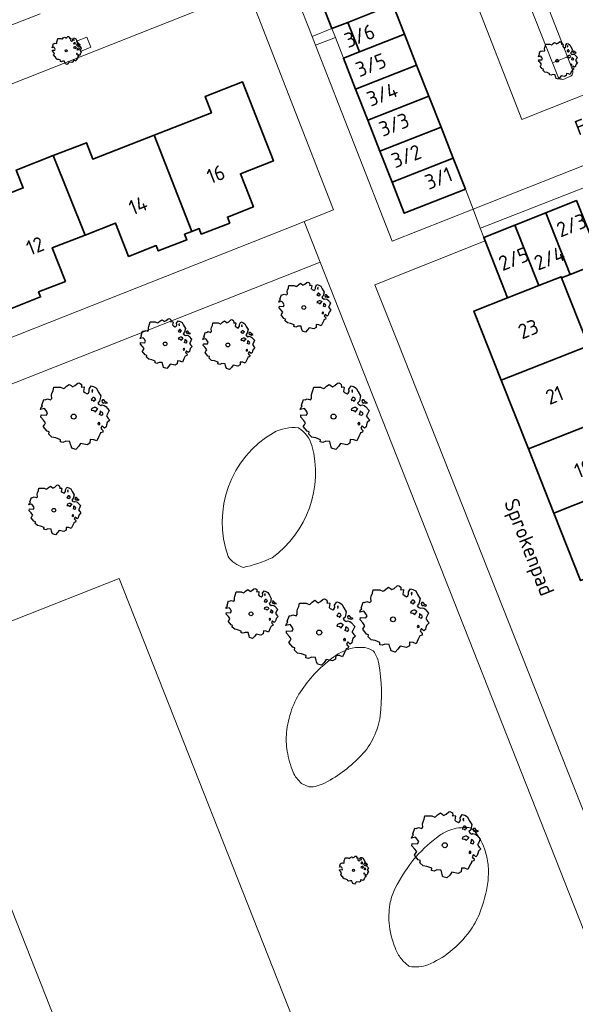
# Model space of a CAD drawing. Header units: metres. Extents: x 152391 to 157968, y 462336 to 467280.
# Tile 132 of 256: x 154529 to 154579, y 464554 to 464643. Entities that reach past the tile are written whole.
import ezdxf
from ezdxf.enums import TextEntityAlignment as Align

# ---------------------------------------------------------------- set-up
doc = ezdxf.new("R2010")
doc.units = ezdxf.units.M
doc.header["$LTSCALE"] = 0.75
doc.layers.get('0').update_dxf_attribs({"lineweight": 25})
for name, color, linetype, lineweight in [('B-GV-GR-BOOM-S', 252, 'Continuous', 25), ('B-WE-GR-BEPLANTING_CULTUUR_BODEMBEDEKKER-GV', 251, 'Continuous', 18), ('B-WE-GR-BEPLANTING_CULTUUR_HEESTERS-GV', 251, 'Continuous', 18), ('B-WE-GR-GROENVOORZIENING-GV', 251, 'Continuous', 18), ('B-WE-OG-BEBOUWING-GV', 6, 'Continuous', 35), ('B-WE-OG-BEBOUWING-T18', 1, 'Continuous', 18), ('B-WE-OG-TERREIN_CULTUURSCHEIDING-GV', 251, 'Continuous', 18), ('B-WE-OG-TOPOGRAFIE-T18', 1, 'Continuous', 18), ('B-WE-VH-VERHARDING_BETONSTRAATSTEEN-GV', 251, 'Continuous', 18), ('B-WE-VH-VERHARDING_TEGEL-GV', 251, 'Continuous', 18)]:
    doc.layers.add(name, color=color, linetype=linetype, lineweight=lineweight)
doc.styles.add('NLCS-ISO-M750-T18', font='NLCS-ISO.ttf', dxfattribs={"height": 1.35})

# ---------------------------------------------------------------- blocks, each defined once
blk = doc.blocks.new('SGR-BOOM_21_30')
at = {"linetype": 'Continuous'}
for p, q in [((-1.458, 0.858), (-1.342, 0.908)), ((-1.342, 0.908), (-1.179, 0.858)), ((-1.179, 0.858), (-1.121, 0.924)), ((-1.133, 1.088), (-1.109, 1.187)), ((-1.121, 0.924), (-1.133, 1.088)), ((-1.109, 1.187), (-1.051, 1.335)), ((-1.051, 1.335), (-1.016, 1.499)), ((-1.016, 1.499), (-0.668, 1.499)), ((-0.668, 1.499), (-0.516, 1.433)), ((-0.516, 1.433), (-0.47, 1.45)), ((-0.47, 1.45), (-0.365, 1.548)), ((-0.365, 1.548), (-0.226, 1.647)), ((-0.226, 1.647), (-0.133, 1.581)), ((-0.133, 1.581), (-0.063, 1.515)), ((-0.063, 1.515), (0.065, 1.581)), ((0.065, 1.581), (0.205, 1.712)), ((0.205, 1.712), (0.263, 1.729)), ((0.263, 1.729), (0.333, 1.696)), ((0.333, 1.696), (0.391, 1.647)), ((0.402, 1.532), (0.379, 1.499)), ((0.379, 1.499), (0.53, 1.515)), ((0.391, 1.647), (0.402, 1.532)), ((0.542, 1.483), (0.507, 1.285)), ((0.507, 1.285), (0.565, 1.236)), ((0.53, 1.515), (0.542, 1.483)), ((0.565, 1.236), (0.693, 1.154)), ((0.693, 1.154), (0.751, 1.203)), ((0.751, 1.203), (0.798, 1.285)), ((0.786, 1.4), (0.891, 1.565)), ((0.798, 1.285), (0.786, 1.4)), ((0.891, 1.565), (1.019, 1.532)), ((0.937, 0.908), (0.891, 0.875)), ((0.972, 1.368), (0.926, 1.335)), ((0.926, 1.335), (0.949, 1.253)), ((0.972, 0.973), (0.937, 0.908)), ((0.949, 1.253), (0.961, 1.236)), ((0.961, 1.269), (0.972, 1.368)), ((1.03, 0.973), (0.972, 0.973)), ((1.019, 1.532), (1.158, 1.45)), ((1.077, 0.94), (1.03, 0.973)), ((1.124, 0.875), (1.077, 0.94)), ((1.158, 1.45), (1.251, 1.269)), ((1.251, 1.269), (1.379, 1.055)), ((1.379, 1.055), (1.321, 0.793)), ((-1.703, 0.365), (-1.656, 0.48)), ((-1.493, 0.415), (-1.703, 0.365)), ((-1.679, -0.029), (-1.668, 0.086)), ((-1.668, 0.086), (-1.389, 0.07)), ((-1.656, 0.48), (-1.598, 0.53)), ((-1.633, 0.579), (-1.528, 0.875)), ((-1.598, 0.53), (-1.633, 0.579)), ((-1.528, 0.875), (-1.458, 0.858)), ((-1.423, 0.333), (-1.493, 0.415)), ((-1.33, 0.185), (-1.423, 0.333)), ((-1.389, 0.07), (-1.33, 0.185)), ((0.891, 0.875), (0.926, 0.825)), ((0.926, 0.415), (0.891, 0.333)), ((0.891, 0.333), (1.03, 0.316)), ((0.926, 0.825), (0.984, 0.842)), ((1.054, 0.464), (0.926, 0.415)), ((0.984, 0.842), (1.03, 0.776)), ((1.03, 0.776), (1.077, 0.842)), ((1.03, 0.316), (1.112, 0.251)), ((1.112, 0.464), (1.054, 0.464)), ((1.077, 0.842), (1.124, 0.875)), ((1.217, 0.398), (1.112, 0.464)), ((1.112, 0.251), (1.205, 0.365)), ((1.205, 0.365), (1.24, 0.415)), ((1.321, 0.793), (1.228, 0.694)), ((1.228, 0.694), (1.275, 0.628)), ((1.275, 0.628), (1.379, 0.563)), ((1.344, 0.185), (1.31, 0.103)), ((1.434, 0.049), (1.31, 0.103)), ((1.356, 0.3), (1.344, 0.234)), ((1.344, 0.234), (1.344, 0.185)), ((1.426, 0.234), (1.356, 0.3)), ((1.379, 0.563), (1.438, 0.595)), ((1.472, 0.201), (1.426, 0.234)), ((1.434, 0.049), (1.507, 0.136)), ((1.472, 0.858), (1.438, 0.809)), ((1.438, 0.809), (1.461, 0.743)), ((1.438, 0.595), (1.565, 0.563)), ((1.461, 0.743), (1.531, 0.694)), ((1.542, 0.858), (1.472, 0.858)), ((1.507, 0.136), (1.472, 0.201)), ((1.531, 0.727), (1.635, 0.678)), ((1.531, 0.694), (1.542, 0.727)), ((1.624, 0.76), (1.542, 0.858)), ((1.565, 0.563), (1.635, 0.513)), ((1.728, 0.71), (1.624, 0.76)), ((1.635, 0.678), (1.728, 0.71)), ((1.635, 0.513), (1.81, 0.316)), ((1.717, 0.103), (1.67, 0.037)), ((1.67, 0.037), (1.763, -0.094)), ((1.81, 0.316), (1.717, 0.103)), ((-1.54, -0.177), (-1.679, -0.029)), ((-1.551, -0.505), (-1.493, -0.423)), ((-1.354, -0.752), (-1.551, -0.505)), ((-1.435, -0.324), (-1.54, -0.177)), ((-1.493, -0.423), (-1.435, -0.324)), ((-1.249, -0.784), (-1.354, -0.752)), ((-1.272, -0.899), (-1.249, -0.784)), ((1.286, -0.292), (1.24, -0.357)), ((1.24, -0.357), (1.251, -0.423)), ((1.263, -0.423), (1.333, -0.407)), ((1.333, -0.341), (1.286, -0.292)), ((1.356, -0.883), (1.286, -1.014)), ((1.333, -0.407), (1.333, -0.341)), ((1.368, -0.834), (1.356, -0.883)), ((1.484, -0.801), (1.368, -0.834)), ((1.461, -0.472), (1.391, -0.587)), ((1.391, -0.587), (1.426, -0.637)), ((1.426, -0.637), (1.496, -0.702)), ((1.577, -0.587), (1.461, -0.472)), ((1.496, -0.702), (1.484, -0.801)), ((1.658, -0.522), (1.577, -0.587)), ((1.682, -0.423), (1.658, -0.522)), ((1.717, -0.308), (1.682, -0.423)), ((1.845, -0.177), (1.717, -0.308)), ((1.763, -0.094), (1.845, -0.177)), ((-1.109, -1.047), (-1.272, -0.899)), ((-0.912, -1.08), (-1.109, -1.047)), ((-0.668, -1.179), (-0.912, -1.08)), ((-0.679, -1.294), (-0.668, -1.179)), ((-0.551, -1.326), (-0.679, -1.294)), ((-0.4, -1.261), (-0.551, -1.326)), ((-0.191, -1.277), (-0.4, -1.261)), ((-0.156, -1.425), (-0.191, -1.277)), ((-0.133, -1.491), (-0.156, -1.425)), ((-0.098, -1.606), (-0.133, -1.491)), ((0.112, -1.671), (-0.098, -1.606)), ((0.251, -1.524), (0.112, -1.671)), ((0.356, -1.376), (0.251, -1.524)), ((0.682, -1.441), (0.356, -1.376)), ((0.833, -1.359), (0.682, -1.441)), ((0.844, -1.162), (0.833, -1.359)), ((1.03, -1.179), (0.844, -1.162)), ((1.182, -1.244), (1.03, -1.179)), ((1.286, -1.014), (1.182, -1.244))]:
    blk.add_line(p, q, dxfattribs=at)
blk.add_circle((0, 0), 0.126, dxfattribs=at)
blk = doc.blocks.new('SGR-BOOM_31_50')
at = {"linetype": 'Continuous'}
for p, q in [((-1.402, 1.78), (-1.355, 1.999)), ((-1.355, 1.999), (-0.89, 1.999)), ((-0.89, 1.999), (-0.688, 1.911)), ((-0.688, 1.911), (-0.626, 1.933)), ((-0.626, 1.933), (-0.487, 2.064)), ((-0.487, 2.064), (-0.301, 2.196)), ((-0.301, 2.196), (-0.177, 2.108)), ((-0.177, 2.108), (-0.084, 2.02)), ((-0.084, 2.02), (0.087, 2.108)), ((0.087, 2.108), (0.273, 2.283)), ((0.273, 2.283), (0.351, 2.305)), ((0.351, 2.305), (0.444, 2.261)), ((0.444, 2.261), (0.521, 2.196)), ((0.537, 2.042), (0.506, 1.999)), ((0.506, 1.999), (0.707, 2.02)), ((0.521, 2.196), (0.537, 2.042)), ((0.723, 1.977), (0.676, 1.714)), ((0.707, 2.02), (0.723, 1.977)), ((1.048, 1.867), (1.188, 2.086)), ((1.064, 1.714), (1.048, 1.867)), ((1.188, 2.086), (1.358, 2.042)), ((1.296, 1.823), (1.234, 1.78)), ((1.281, 1.692), (1.296, 1.823)), ((1.358, 2.042), (1.545, 1.933)), ((1.545, 1.933), (1.669, 1.692)), ((-2.177, 0.772), (-2.038, 1.166)), ((-2.038, 1.166), (-1.944, 1.144)), ((-1.944, 1.144), (-1.789, 1.21)), ((-1.789, 1.21), (-1.572, 1.144)), ((-1.572, 1.144), (-1.495, 1.232)), ((-1.51, 1.451), (-1.479, 1.582)), ((-1.495, 1.232), (-1.51, 1.451)), ((-1.479, 1.582), (-1.402, 1.78)), ((0.676, 1.714), (0.754, 1.648)), ((0.754, 1.648), (0.924, 1.539)), ((0.924, 1.539), (1.002, 1.604)), ((1.002, 1.604), (1.064, 1.714)), ((1.25, 1.21), (1.188, 1.166)), ((1.188, 1.166), (1.234, 1.101)), ((1.234, 1.78), (1.265, 1.67)), ((1.234, 1.101), (1.312, 1.122)), ((1.296, 1.298), (1.25, 1.21)), ((1.265, 1.67), (1.281, 1.648)), ((1.374, 1.298), (1.296, 1.298)), ((1.312, 1.122), (1.374, 1.035)), ((1.436, 1.254), (1.374, 1.298)), ((1.374, 1.035), (1.436, 1.122)), ((1.498, 1.166), (1.436, 1.254)), ((1.436, 1.122), (1.498, 1.166)), ((1.762, 1.057), (1.638, 0.925)), ((1.638, 0.925), (1.7, 0.838)), ((1.669, 1.692), (1.839, 1.407)), ((1.839, 1.407), (1.762, 1.057)), ((1.963, 1.144), (1.917, 1.079)), ((1.917, 1.079), (1.948, 0.991)), ((1.948, 0.991), (2.041, 0.925)), ((2.056, 1.144), (1.963, 1.144)), ((2.041, 0.969), (2.18, 0.903)), ((2.041, 0.925), (2.056, 0.969)), ((2.165, 1.013), (2.056, 1.144)), ((2.304, 0.947), (2.165, 1.013)), ((2.18, 0.903), (2.304, 0.947)), ((-2.27, 0.487), (-2.208, 0.641)), ((-1.991, 0.553), (-2.27, 0.487)), ((-2.239, -0.038), (-2.224, 0.115)), ((-2.224, 0.115), (-1.851, 0.093)), ((-2.208, 0.641), (-2.131, 0.706)), ((-2.131, 0.706), (-2.177, 0.772)), ((-1.898, 0.444), (-1.991, 0.553)), ((-1.774, 0.246), (-1.898, 0.444)), ((-1.851, 0.093), (-1.774, 0.246)), ((1.234, 0.553), (1.188, 0.444)), ((1.188, 0.444), (1.374, 0.422)), ((1.405, 0.619), (1.234, 0.553)), ((1.374, 0.422), (1.483, 0.334)), ((1.483, 0.619), (1.405, 0.619)), ((1.622, 0.531), (1.483, 0.619)), ((1.483, 0.334), (1.607, 0.487)), ((1.607, 0.487), (1.653, 0.553)), ((1.7, 0.838), (1.839, 0.75)), ((1.793, 0.246), (1.746, 0.137)), ((1.911, 0.065), (1.746, 0.137)), ((1.808, 0.4), (1.793, 0.312)), ((1.793, 0.312), (1.793, 0.246)), ((1.901, 0.312), (1.808, 0.4)), ((1.839, 0.75), (1.917, 0.794)), ((1.963, 0.268), (1.901, 0.312)), ((1.911, 0.065), (2.01, 0.181)), ((1.917, 0.794), (2.087, 0.75)), ((2.01, 0.181), (1.963, 0.268)), ((2.087, 0.75), (2.18, 0.684)), ((2.18, 0.684), (2.413, 0.422)), ((2.289, 0.137), (2.227, 0.049)), ((2.227, 0.049), (2.351, -0.126)), ((2.413, 0.422), (2.289, 0.137)), ((-2.053, -0.235), (-2.239, -0.038)), ((-2.069, -0.673), (-1.991, -0.564)), ((-1.805, -1.002), (-2.069, -0.673)), ((-1.913, -0.433), (-2.053, -0.235)), ((-1.991, -0.564), (-1.913, -0.433)), ((1.715, -0.389), (1.653, -0.476)), ((1.653, -0.476), (1.669, -0.564)), ((1.684, -0.564), (1.777, -0.542)), ((1.777, -0.454), (1.715, -0.389)), ((1.777, -0.542), (1.777, -0.454)), ((1.948, -0.63), (1.855, -0.783)), ((1.855, -0.783), (1.901, -0.849)), ((1.901, -0.849), (1.994, -0.936)), ((2.103, -0.783), (1.948, -0.63)), ((2.211, -0.695), (2.103, -0.783)), ((2.242, -0.564), (2.211, -0.695)), ((2.289, -0.411), (2.242, -0.564)), ((2.459, -0.235), (2.289, -0.411)), ((2.351, -0.126), (2.459, -0.235)), ((-1.665, -1.046), (-1.805, -1.002)), ((-1.696, -1.199), (-1.665, -1.046)), ((-1.479, -1.396), (-1.696, -1.199)), ((-1.216, -1.44), (-1.479, -1.396)), ((-0.89, -1.571), (-1.216, -1.44)), ((-0.906, -1.725), (-0.89, -1.571)), ((-0.735, -1.769), (-0.906, -1.725)), ((-0.533, -1.681), (-0.735, -1.769)), ((-0.254, -1.703), (-0.533, -1.681)), ((-0.208, -1.9), (-0.254, -1.703)), ((1.126, -1.55), (1.11, -1.812)), ((1.374, -1.571), (1.126, -1.55)), ((1.576, -1.659), (1.374, -1.571)), ((1.715, -1.352), (1.576, -1.659)), ((1.808, -1.177), (1.715, -1.352)), ((1.824, -1.112), (1.808, -1.177)), ((1.979, -1.068), (1.824, -1.112)), ((1.994, -0.936), (1.979, -1.068)), ((-0.177, -1.988), (-0.208, -1.9)), ((-0.13, -2.141), (-0.177, -1.988)), ((0.149, -2.229), (-0.13, -2.141)), ((0.335, -2.031), (0.149, -2.229)), ((0.475, -1.834), (0.335, -2.031)), ((0.909, -1.922), (0.475, -1.834)), ((1.11, -1.812), (0.909, -1.922))]:
    blk.add_line(p, q, dxfattribs=at)
blk.add_circle((0, 0), 0.169, dxfattribs=at)
blk = doc.blocks.new('SGR-BOOM_50_100')
at = {"linetype": 'Continuous'}
for p, q in [((-0.835, 2.577), (-0.649, 2.752)), ((-0.649, 2.752), (-0.401, 2.928)), ((-0.401, 2.928), (-0.236, 2.811)), ((-0.236, 2.811), (-0.112, 2.694)), ((-0.112, 2.694), (0.116, 2.811)), ((0.116, 2.811), (0.364, 3.044)), ((0.364, 3.044), (0.467, 3.074)), ((0.467, 3.074), (0.591, 3.015)), ((0.591, 3.015), (0.695, 2.928)), ((0.715, 2.723), (0.674, 2.665)), ((0.674, 2.665), (0.943, 2.694)), ((0.695, 2.928), (0.715, 2.723)), ((0.943, 2.694), (0.964, 2.636)), ((1.398, 2.49), (1.584, 2.782)), ((1.584, 2.782), (1.811, 2.723)), ((1.811, 2.723), (2.059, 2.577)), ((-2.014, 1.935), (-1.972, 2.11)), ((-1.993, 1.643), (-2.014, 1.935)), ((-1.972, 2.11), (-1.869, 2.373)), ((-1.869, 2.373), (-1.807, 2.665)), ((-1.807, 2.665), (-1.187, 2.665)), ((-1.187, 2.665), (-0.918, 2.548)), ((-0.918, 2.548), (-0.835, 2.577)), ((0.964, 2.636), (0.902, 2.285)), ((0.902, 2.285), (1.005, 2.198)), ((1.005, 2.198), (1.232, 2.052)), ((1.232, 2.052), (1.336, 2.139)), ((1.336, 2.139), (1.418, 2.285)), ((1.418, 2.285), (1.398, 2.49)), ((1.729, 2.431), (1.646, 2.373)), ((1.646, 2.373), (1.687, 2.227)), ((1.687, 2.227), (1.708, 2.198)), ((1.708, 2.256), (1.729, 2.431)), ((2.059, 2.577), (2.225, 2.256)), ((2.225, 2.256), (2.452, 1.876)), ((2.452, 1.876), (2.349, 1.409)), ((-2.944, 0.854), (-2.841, 0.942)), ((-2.903, 1.029), (-2.717, 1.555)), ((-2.841, 0.942), (-2.903, 1.029)), ((-2.717, 1.555), (-2.593, 1.526)), ((-2.593, 1.526), (-2.386, 1.613)), ((-2.386, 1.613), (-2.096, 1.526)), ((-2.096, 1.526), (-1.993, 1.643)), ((1.667, 1.613), (1.584, 1.555)), ((1.584, 1.555), (1.646, 1.467)), ((1.646, 1.467), (1.749, 1.497)), ((1.729, 1.73), (1.667, 1.613)), ((1.832, 1.73), (1.729, 1.73)), ((1.749, 1.497), (1.832, 1.38)), ((1.915, 1.672), (1.832, 1.73)), ((1.832, 1.38), (1.915, 1.497)), ((1.997, 1.555), (1.915, 1.672)), ((1.915, 1.497), (1.997, 1.555)), ((2.349, 1.409), (2.183, 1.234)), ((2.183, 1.234), (2.266, 1.117)), ((2.266, 1.117), (2.452, 1)), ((2.452, 1), (2.556, 1.059)), ((2.618, 1.526), (2.556, 1.438)), ((2.556, 1.438), (2.597, 1.321)), ((2.556, 1.059), (2.783, 1)), ((2.597, 1.321), (2.721, 1.234)), ((2.742, 1.526), (2.618, 1.526)), ((2.721, 1.292), (2.907, 1.205)), ((2.721, 1.234), (2.742, 1.292)), ((2.886, 1.351), (2.742, 1.526)), ((2.783, 1), (2.907, 0.913)), ((3.072, 1.263), (2.886, 1.351)), ((2.907, 1.205), (3.072, 1.263)), ((2.907, 0.913), (3.217, 0.562)), ((-3.027, 0.65), (-2.944, 0.854)), ((-2.655, 0.737), (-3.027, 0.65)), ((-2.985, -0.051), (-2.965, 0.153)), ((-2.965, 0.153), (-2.469, 0.124)), ((-2.531, 0.591), (-2.655, 0.737)), ((-2.365, 0.329), (-2.531, 0.591)), ((-2.469, 0.124), (-2.365, 0.329)), ((1.646, 0.737), (1.584, 0.591)), ((1.584, 0.591), (1.832, 0.562)), ((1.873, 0.825), (1.646, 0.737)), ((1.832, 0.562), (1.977, 0.445)), ((1.977, 0.825), (1.873, 0.825)), ((2.163, 0.708), (1.977, 0.825)), ((1.977, 0.445), (2.142, 0.65)), ((2.142, 0.65), (2.204, 0.737)), ((2.39, 0.329), (2.328, 0.183)), ((2.549, 0.087), (2.328, 0.183)), ((2.411, 0.533), (2.39, 0.416)), ((2.39, 0.416), (2.39, 0.329)), ((2.535, 0.416), (2.411, 0.533)), ((2.618, 0.358), (2.535, 0.416)), ((2.549, 0.087), (2.68, 0.241)), ((2.68, 0.241), (2.618, 0.358)), ((3.052, 0.183), (2.969, 0.066)), ((2.969, 0.066), (3.135, -0.168)), ((3.217, 0.562), (3.052, 0.183)), ((-2.737, -0.314), (-2.985, -0.051)), ((-2.758, -0.898), (-2.655, -0.752)), ((-2.551, -0.577), (-2.737, -0.314)), ((-2.655, -0.752), (-2.551, -0.577)), ((2.287, -0.518), (2.204, -0.635)), ((2.204, -0.635), (2.225, -0.752)), ((2.245, -0.752), (2.37, -0.723)), ((2.37, -0.606), (2.287, -0.518)), ((2.37, -0.723), (2.37, -0.606)), ((2.597, -0.84), (2.473, -1.044)), ((2.804, -1.044), (2.597, -0.84)), ((2.99, -0.752), (2.948, -0.927)), ((3.052, -0.548), (2.99, -0.752)), ((3.279, -0.314), (3.052, -0.548)), ((3.135, -0.168), (3.279, -0.314)), ((-2.407, -1.336), (-2.758, -0.898)), ((-2.22, -1.394), (-2.407, -1.336)), ((-2.262, -1.599), (-2.22, -1.394)), ((-1.972, -1.862), (-2.262, -1.599)), ((2.411, -1.57), (2.287, -1.803)), ((2.432, -1.482), (2.411, -1.57)), ((2.638, -1.424), (2.432, -1.482)), ((2.473, -1.044), (2.535, -1.132)), ((2.535, -1.132), (2.659, -1.248)), ((2.659, -1.248), (2.638, -1.424)), ((2.948, -0.927), (2.804, -1.044)), ((-1.621, -1.92), (-1.972, -1.862)), ((-1.187, -2.095), (-1.621, -1.92)), ((-1.207, -2.3), (-1.187, -2.095)), ((-0.98, -2.358), (-1.207, -2.3)), ((-0.711, -2.241), (-0.98, -2.358)), ((-0.339, -2.271), (-0.711, -2.241)), ((-0.277, -2.533), (-0.339, -2.271)), ((-0.236, -2.65), (-0.277, -2.533)), ((-0.174, -2.855), (-0.236, -2.65)), ((0.633, -2.446), (0.447, -2.709)), ((1.212, -2.563), (0.633, -2.446)), ((1.48, -2.417), (1.212, -2.563)), ((1.501, -2.066), (1.48, -2.417)), ((1.832, -2.095), (1.501, -2.066)), ((2.101, -2.212), (1.832, -2.095)), ((2.287, -1.803), (2.101, -2.212)), ((0.199, -2.971), (-0.174, -2.855)), ((0.447, -2.709), (0.199, -2.971))]:
    blk.add_line(p, q, dxfattribs=at)
blk.add_circle((0, 0), 0.225, dxfattribs=at)
blk = doc.blocks.new('SGR-BOOM_0_20')
at = {"linetype": 'Continuous'}
for p, q in [((-0.832, 0.89), (-0.788, 1.001)), ((-0.788, 1.001), (-0.762, 1.124)), ((-0.762, 1.124), (-0.501, 1.124)), ((-0.501, 1.124), (-0.387, 1.075)), ((-0.387, 1.075), (-0.352, 1.087)), ((-0.352, 1.087), (-0.274, 1.161)), ((-0.274, 1.161), (-0.169, 1.235)), ((-0.169, 1.235), (-0.099, 1.186)), ((-0.099, 1.186), (-0.047, 1.137)), ((-0.047, 1.137), (0.049, 1.186)), ((0.049, 1.186), (0.154, 1.284)), ((0.154, 1.284), (0.197, 1.297)), ((0.197, 1.297), (0.25, 1.272)), ((0.25, 1.272), (0.293, 1.235)), ((0.302, 1.149), (0.284, 1.124)), ((0.284, 1.124), (0.398, 1.137)), ((0.293, 1.235), (0.302, 1.149)), ((0.407, 1.112), (0.38, 0.964)), ((0.38, 0.964), (0.424, 0.927)), ((0.398, 1.137), (0.407, 1.112)), ((0.424, 0.927), (0.52, 0.865)), ((0.52, 0.865), (0.564, 0.902)), ((0.564, 0.902), (0.598, 0.964)), ((0.59, 1.05), (0.668, 1.173)), ((0.598, 0.964), (0.59, 1.05)), ((0.668, 1.173), (0.764, 1.149)), ((0.729, 1.026), (0.694, 1.001)), ((0.694, 1.001), (0.712, 0.939)), ((0.712, 0.939), (0.721, 0.927)), ((0.721, 0.952), (0.729, 1.026)), ((0.764, 1.149), (0.869, 1.087)), ((0.869, 1.087), (0.939, 0.952)), ((0.939, 0.952), (1.035, 0.792)), ((-1.277, 0.274), (-1.242, 0.36)), ((-1.12, 0.311), (-1.277, 0.274)), ((-1.259, -0.022), (-1.251, 0.065)), ((-1.251, 0.065), (-1.041, 0.052)), ((-1.242, 0.36), (-1.198, 0.397)), ((-1.225, 0.434), (-1.146, 0.656)), ((-1.198, 0.397), (-1.225, 0.434)), ((-1.146, 0.656), (-1.094, 0.644)), ((-1.068, 0.249), (-1.12, 0.311)), ((-1.094, 0.644), (-1.007, 0.681)), ((-0.998, 0.139), (-1.068, 0.249)), ((-1.041, 0.052), (-0.998, 0.139)), ((-1.007, 0.681), (-0.884, 0.644)), ((-0.884, 0.644), (-0.841, 0.693)), ((-0.85, 0.816), (-0.832, 0.89)), ((-0.841, 0.693), (-0.85, 0.816)), ((0.703, 0.681), (0.668, 0.656)), ((0.668, 0.656), (0.694, 0.619)), ((0.694, 0.311), (0.668, 0.249)), ((0.668, 0.249), (0.773, 0.237)), ((0.694, 0.619), (0.738, 0.631)), ((0.79, 0.348), (0.694, 0.311)), ((0.729, 0.73), (0.703, 0.681)), ((0.773, 0.73), (0.729, 0.73)), ((0.738, 0.631), (0.773, 0.582)), ((0.808, 0.705), (0.773, 0.73)), ((0.773, 0.582), (0.808, 0.631)), ((0.773, 0.237), (0.834, 0.188)), ((0.834, 0.348), (0.79, 0.348)), ((0.843, 0.656), (0.808, 0.705)), ((0.808, 0.631), (0.843, 0.656)), ((0.912, 0.299), (0.834, 0.348)), ((0.834, 0.188), (0.904, 0.274)), ((0.904, 0.274), (0.93, 0.311)), ((0.991, 0.594), (0.921, 0.521)), ((0.921, 0.521), (0.956, 0.471)), ((0.956, 0.471), (1.035, 0.422)), ((1.008, 0.139), (0.982, 0.077)), ((1.075, 0.037), (0.982, 0.077)), ((1.035, 0.792), (0.991, 0.594)), ((1.017, 0.225), (1.008, 0.176)), ((1.008, 0.176), (1.008, 0.139)), ((1.069, 0.176), (1.017, 0.225)), ((1.035, 0.422), (1.078, 0.447)), ((1.104, 0.151), (1.069, 0.176)), ((1.075, 0.037), (1.13, 0.102)), ((1.104, 0.644), (1.078, 0.607)), ((1.078, 0.607), (1.096, 0.557)), ((1.078, 0.447), (1.174, 0.422)), ((1.096, 0.557), (1.148, 0.521)), ((1.157, 0.644), (1.104, 0.644)), ((1.13, 0.102), (1.104, 0.151)), ((1.148, 0.545), (1.226, 0.508)), ((1.148, 0.521), (1.157, 0.545)), ((1.218, 0.57), (1.157, 0.644)), ((1.174, 0.422), (1.226, 0.385)), ((1.296, 0.533), (1.218, 0.57)), ((1.226, 0.508), (1.296, 0.533)), ((1.226, 0.385), (1.357, 0.237)), ((1.287, 0.077), (1.253, 0.028)), ((1.253, 0.028), (1.322, -0.071)), ((1.357, 0.237), (1.287, 0.077)), ((-1.155, -0.132), (-1.259, -0.022)), ((-1.164, -0.379), (-1.12, -0.317)), ((-1.015, -0.564), (-1.164, -0.379)), ((-1.076, -0.243), (-1.155, -0.132)), ((-1.12, -0.317), (-1.076, -0.243)), ((-0.937, -0.588), (-1.015, -0.564)), ((-0.954, -0.675), (-0.937, -0.588)), ((-0.832, -0.785), (-0.954, -0.675)), ((-0.684, -0.81), (-0.832, -0.785)), ((-0.501, -0.884), (-0.684, -0.81)), ((-0.509, -0.97), (-0.501, -0.884)), ((0.633, -0.872), (0.625, -1.019)), ((0.773, -0.884), (0.633, -0.872)), ((0.886, -0.933), (0.773, -0.884)), ((0.965, -0.761), (0.886, -0.933)), ((0.965, -0.219), (0.93, -0.268)), ((0.93, -0.268), (0.939, -0.317)), ((0.947, -0.317), (1, -0.305)), ((1, -0.256), (0.965, -0.219)), ((1.017, -0.662), (0.965, -0.761)), ((1, -0.305), (1, -0.256)), ((1.026, -0.625), (1.017, -0.662)), ((1.113, -0.601), (1.026, -0.625)), ((1.096, -0.354), (1.043, -0.44)), ((1.043, -0.44), (1.069, -0.477)), ((1.069, -0.477), (1.122, -0.527)), ((1.183, -0.44), (1.096, -0.354)), ((1.122, -0.527), (1.113, -0.601)), ((1.244, -0.391), (1.183, -0.44)), ((1.261, -0.317), (1.244, -0.391)), ((1.287, -0.231), (1.261, -0.317)), ((1.383, -0.132), (1.287, -0.231)), ((1.322, -0.071), (1.383, -0.132)), ((-0.413, -0.995), (-0.509, -0.97)), ((-0.3, -0.946), (-0.413, -0.995)), ((-0.143, -0.958), (-0.3, -0.946)), ((-0.117, -1.069), (-0.143, -0.958)), ((-0.099, -1.118), (-0.117, -1.069)), ((-0.073, -1.204), (-0.099, -1.118)), ((0.084, -1.254), (-0.073, -1.204)), ((0.188, -1.143), (0.084, -1.254)), ((0.267, -1.032), (0.188, -1.143)), ((0.511, -1.081), (0.267, -1.032)), ((0.625, -1.019), (0.511, -1.081))]:
    blk.add_line(p, q, dxfattribs=at)
blk.add_circle((0, 0), 0.0948, dxfattribs=at)

msp = doc.modelspace()

# ---------------------------------------------------------------- linework, layer by layer
at = {"layer": 'B-WE-GR-BEPLANTING_CULTUUR_BODEMBEDEKKER-GV'}
for points in [[(154569.45, 464569.606, 0.094399), (154567.86, 464569.38)], [(154569.91, 464569.47, 0.134587), (154569.45, 464569.606)], [(154566.923, 464568.889, 0.051676), (154564.77, 464566.94)], [(154567.86, 464569.38, 0.043544), (154566.923, 464568.889)], [(154571.09, 464567.41, 0.095288), (154570.055, 464569.348)], [(154564.77, 464566.94, 0.056273), (154562.859, 464564.038)], [(154571.343, 464566.081, 0.045815), (154571.09, 464567.41)], [(154571.3, 464564.63, 0.053082), (154571.343, 464566.081)], [(154570.541, 464561.787, 0.058777), (154571.3, 464564.63)], [(154562.859, 464564.038, 0.055704), (154562.45, 464562.84)], [(154562.45, 464562.84, 0.066058), (154562.344, 464560.962)], [(154569.66, 464560.19, 0.055704), (154570.541, 464561.787)], [(154562.344, 464560.962, 0.071965), (154562.91, 464558.63)], [(154567.858, 464558.317, 0.069388), (154569.66, 464560.19)], [(154562.91, 464558.63, 0.087773), (154563.439, 464557.71)], [(154565.86, 464557.16, 0.07258), (154567.858, 464558.317)], [(154563.439, 464557.71, 0.082556), (154564.134, 464557.036)], [(154565.041, 464556.959, 0.084268), (154565.86, 464557.16)], [(154564.2, 464556.99, 0.03448), (154565.041, 464556.959)]]:
    msp.add_lwpolyline(points, format="xyb", dxfattribs=at)
for points in [[(154570.055, 464569.348), (154569.91, 464569.47)], [(154564.134, 464557.036), (154564.2, 464556.99)]]:
    msp.add_lwpolyline(points, dxfattribs=at)
at = {"layer": 'B-WE-GR-BEPLANTING_CULTUUR_HEESTERS-GV'}
for points in [[(154553.837, 464650.537), (154552.731, 464653.345), (154551.678, 464656.021), (154549.889, 464655.317), (154555.341, 464641.401), (154557.152, 464642.114), (154556.047, 464644.922), (154554.942, 464647.729)], [(154562.615, 464628.167), (154561.508, 464630.98), (154560.402, 464633.792), (154559.295, 464636.604), (154558.188, 464639.416), (154557.462, 464641.308), (154555.655, 464640.602), (154562.627, 464622.808), (154569.987, 464625.717), (154569.27, 464627.539), (154563.722, 464625.355)]]:
    msp.add_lwpolyline(points, close=True, dxfattribs=at)
at = {"layer": 'B-WE-GR-GROENVOORZIENING-GV'}
msp.add_lwpolyline([(154533.952, 464640.978), (154534.318, 464640.048), (154535.248, 464640.414), (154534.882, 464641.344)], close=True, dxfattribs=at)
for points in [[(154578.992, 464638.381), (154578.553, 464639.54), (154577.181, 464639.009)], [(154577.181, 464639.009), (154577.659, 464637.796)], [(154578.3, 464637.556), (154578.747, 464637.754)]]:
    msp.add_lwpolyline(points, dxfattribs=at)
for points in [[(154578.747, 464637.754, 0.447733), (154578.992, 464638.381)], [(154577.659, 464637.796, 0.436901), (154578.3, 464637.556)]]:
    msp.add_lwpolyline(points, format="xyb", dxfattribs=at)
at = {"layer": 'B-WE-OG-BEBOUWING-GV'}
for points in [[(154558.591, 464642.68), (154562.678, 464644.288), (154561.573, 464647.095), (154556.047, 464644.922), (154557.152, 464642.114)], [(154562.678, 464644.288), (154558.591, 464642.68), (154559.649, 464639.991), (154563.736, 464641.6)], [(154559.649, 464639.991), (154558.188, 464639.416), (154559.295, 464636.604), (154564.843, 464638.787), (154563.736, 464641.6)], [(154565.95, 464635.975), (154564.843, 464638.787), (154559.295, 464636.604), (154560.402, 464633.792)], [(154540.998, 464632.433), (154544.431, 464623.704), (154545.095, 464623.963), (154545.29, 464623.463), (154547.869, 464624.468), (154547.657, 464625.011), (154550.017, 464625.93), (154548.845, 464628.938), (154551.833, 464630.102), (154549.039, 464637.272), (154545.625, 464635.942), (154546.202, 464634.461)], [(154567.057, 464633.163), (154565.95, 464635.975), (154560.402, 464633.792), (154561.508, 464630.98)], [(154561.508, 464630.98), (154562.615, 464628.167), (154568.163, 464630.351), (154567.057, 464633.163)], [(154531.85, 464630.582), (154534.728, 464623.373), (154537.506, 464624.456), (154538.68, 464621.444), (154541.195, 464622.424), (154541.385, 464621.937), (154543.964, 464622.942), (154543.767, 464623.446), (154544.431, 464623.704), (154540.998, 464632.433), (154535.438, 464630.267), (154534.859, 464631.754)], [(154527.165, 464616.92), (154527.766, 464617.154), (154527.948, 464616.688), (154530.69, 464617.756), (154530.508, 464618.222), (154532.946, 464619.172), (154531.76, 464622.217), (154534.728, 464623.373), (154531.85, 464630.582), (154528.491, 464629.273), (154529.12, 464627.66), (154523.773, 464625.577)], [(154568.163, 464630.351), (154562.615, 464628.167), (154563.722, 464625.355), (154569.27, 464627.539)], [(154579.371, 464626.502), (154576.56, 464625.39), (154578.793, 464619.804), (154581.601, 464620.926)], [(154576.56, 464625.39), (154573.749, 464624.278), (154575.939, 464618.799), (154577.955, 464619.59), (154577.996, 464619.485), (154578.793, 464619.804)], [(154573.105, 464617.689), (154575.939, 464618.799), (154573.749, 464624.278), (154570.938, 464623.166), (154571.065, 464622.847)], [(154572.519, 464610.203), (154580.441, 464613.324), (154577.996, 464619.485), (154577.955, 464619.59), (154575.939, 464618.799), (154573.105, 464617.689), (154570.036, 464616.472)], [(154574.987, 464603.972), (154582.92, 464607.078), (154580.441, 464613.324), (154572.519, 464610.203)], [(154577.304, 464598.124), (154585.217, 464601.289), (154582.92, 464607.078), (154574.987, 464603.972)], [(154585.217, 464601.289), (154577.304, 464598.124), (154579.724, 464592.013), (154587.675, 464595.093)]]:
    msp.add_lwpolyline(points, close=True, dxfattribs=at)
at = {"layer": 'B-WE-OG-TERREIN_CULTUURSCHEIDING-GV'}
for points in [[(154486.17, 464593.338), (154517.623, 464513.781), (154550.655, 464526.946), (154587.411, 464541.511), (154582.619, 464553.655), (154556.076, 464620.919)], [(154554.504, 464549.984), (154537.836, 464592.222), (154519.104, 464584.832), (154535.81, 464542.576)], [(154554.504, 464549.984), (154535.81, 464542.576), (154519.104, 464584.832), (154537.836, 464592.222)]]:
    msp.add_lwpolyline(points, close=True, dxfattribs=at)
for points in [[(154551.83, 464605.44, 0.358214), (154547.72, 464594.19)], [(154547.72, 464594.19, -0.358214), (154551.83, 464605.44)], [(154554.107, 464605.876, 0.151005), (154551.83, 464605.44)], [(154551.83, 464605.44, -0.151005), (154554.107, 464605.876)], [(154555.33, 464604.28, 0.187004), (154554.107, 464605.876)], [(154554.107, 464605.876, -0.187004), (154555.33, 464604.28)], [(154551.726, 464594.095, 0.311631), (154555.33, 464604.28)], [(154555.33, 464604.28, -0.311631), (154551.726, 464594.095)], [(154547.72, 464594.19, 0.153056), (154549.083, 464593.213)], [(154549.083, 464593.213, -0.153056), (154547.72, 464594.19)], [(154549.083, 464593.213, 0.065032), (154551.726, 464594.095)], [(154551.726, 464594.095, -0.065032), (154549.083, 464593.213)], [(154558.81, 464585.84, 0.094254), (154557.323, 464585.09)], [(154557.323, 464585.09, -0.094254), (154558.81, 464585.84)], [(154560.141, 464585.934, 0.096166), (154558.81, 464585.84)], [(154558.81, 464585.84, -0.096166), (154560.141, 464585.934)], [(154560.88, 464585.63, 0.113879), (154560.141, 464585.934)], [(154560.141, 464585.934, -0.113879), (154560.88, 464585.63)], [(154557.323, 464585.09, 0.087456), (154554.44, 464582.13)], [(154554.44, 464582.13, -0.087456), (154557.323, 464585.09)], [(154561.012, 464585.489, 0.157459), (154560.88, 464585.63)], [(154560.88, 464585.63, -0.157459), (154561.012, 464585.489)], [(154561.41, 464584.47, 0.098116), (154561.012, 464585.489)], [(154561.012, 464585.489, -0.098116), (154561.41, 464584.47)], [(154561.52, 464579.732, 0.077245), (154561.41, 464584.47)], [(154561.41, 464584.47, -0.077245), (154561.52, 464579.732)], [(154554.44, 464582.13, 0.068051), (154553.489, 464580.291)], [(154553.489, 464580.291, -0.068051), (154554.44, 464582.13)], [(154553.489, 464580.291, 0.057524), (154553.03, 464578.22)], [(154553.03, 464578.22, -0.057524), (154553.489, 464580.291)], [(154560.94, 464577.78, 0.087019), (154561.52, 464579.732)], [(154561.52, 464579.732, -0.087019), (154560.94, 464577.78)], [(154553.03, 464578.22, 0.060381), (154553.088, 464576.531)], [(154553.088, 464576.531, -0.060381), (154553.03, 464578.22)], [(154559.832, 464576.172, 0.080969), (154560.94, 464577.78)], [(154560.94, 464577.78, -0.080969), (154559.832, 464576.172)], [(154553.088, 464576.531, 0.058984), (154553.64, 464574.63)], [(154553.64, 464574.63, -0.058984), (154553.088, 464576.531)], [(154556.53, 464573.66, 0.081856), (154559.832, 464576.172)], [(154559.832, 464576.172, -0.081856), (154556.53, 464573.66)], [(154553.64, 464574.63, 0.097539), (154553.955, 464574.085)], [(154553.955, 464574.085, -0.097539), (154553.64, 464574.63)], [(154553.955, 464574.085, 0.007771), (154554.385, 464573.61)], [(154554.385, 464573.61, -0.007771), (154553.955, 464574.085)], [(154555.05, 464573.31, 0.099767), (154555.812, 464573.388)], [(154555.812, 464573.388, -0.099767), (154555.05, 464573.31)], [(154555.812, 464573.388, 0.052742), (154556.53, 464573.66)], [(154556.53, 464573.66, -0.052742), (154555.812, 464573.388)], [(154567.86, 464569.38, -0.094399), (154569.45, 464569.606)], [(154569.45, 464569.606, -0.134587), (154569.91, 464569.47)], [(154564.77, 464566.94, -0.051676), (154566.923, 464568.889)], [(154566.923, 464568.889, -0.043544), (154567.86, 464569.38)], [(154570.055, 464569.348, -0.095288), (154571.09, 464567.41)], [(154562.859, 464564.038, -0.056273), (154564.77, 464566.94)], [(154571.09, 464567.41, -0.045815), (154571.343, 464566.081)], [(154571.343, 464566.081, -0.053082), (154571.3, 464564.63)], [(154571.3, 464564.63, -0.058777), (154570.541, 464561.787)], [(154562.45, 464562.84, -0.055704), (154562.859, 464564.038)], [(154562.344, 464560.962, -0.066058), (154562.45, 464562.84)], [(154570.541, 464561.787, -0.055704), (154569.66, 464560.19)], [(154562.91, 464558.63, -0.071965), (154562.344, 464560.962)], [(154569.66, 464560.19, -0.069388), (154567.858, 464558.317)], [(154563.439, 464557.71, -0.087773), (154562.91, 464558.63)], [(154567.858, 464558.317, -0.07258), (154565.86, 464557.16)], [(154564.134, 464557.036, -0.082556), (154563.439, 464557.71)], [(154565.86, 464557.16, -0.084268), (154565.041, 464556.959)], [(154565.041, 464556.959, -0.03448), (154564.2, 464556.99)]]:
    msp.add_lwpolyline(points, format="xyb", dxfattribs=at)
for points in [[(154554.385, 464573.61), (154555.05, 464573.31)], [(154555.05, 464573.31), (154554.385, 464573.61)], [(154569.91, 464569.47), (154570.055, 464569.348)], [(154564.2, 464556.99), (154564.134, 464557.036)]]:
    msp.add_lwpolyline(points, dxfattribs=at)
at = {"layer": 'B-WE-VH-VERHARDING_BETONSTRAATSTEEN-GV'}
for points in [[(154564.843, 464638.787), (154565.95, 464635.975), (154567.057, 464633.163), (154568.163, 464630.351), (154569.27, 464627.539), (154569.987, 464625.717), (154608.116, 464640.79), (154603.705, 464651.803), (154590.974, 464683.892)], [(154568.197, 464666.097), (154568.73, 464664.788), (154571.583, 464657.419), (154571.993, 464656.353), (154574.901, 464648.918), (154575.428, 464647.528), (154578.553, 464639.54), (154578.992, 464638.381)], [(154553.139, 464663.595), (154550.329, 464662.456), (154552.146, 464657.849), (154556.652, 464659.598), (154557.153, 464658.327), (154558.258, 464655.519), (154559.363, 464652.711), (154560.468, 464649.903), (154561.573, 464647.095), (154562.678, 464644.288), (154563.736, 464641.6), (154564.843, 464638.787)], [(154530.654, 464643.447), (154525.888, 464641.617), (154518.844, 464638.85), (154512.554, 464636.397), (154510.122, 464635.448), (154508.683, 464634.887), (154504.65, 464633.314), (154503.645, 464632.922), (154503.623, 464632.913), (154502.995, 464632.669), (154504.86, 464627.934), (154546.098, 464644.212), (154542.685, 464652.536), (154542.139, 464653.871), (154540.294, 464658.518), (154536.629, 464657.08)], [(154577.659, 464637.796), (154577.181, 464639.009), (154574.039, 464647.006)], [(154578.747, 464637.754), (154578.3, 464637.556)]]:
    msp.add_lwpolyline(points, dxfattribs=at)
for points in [[(154574.399, 464633.852), (154561.678, 464666.441), (154571.141, 464670.1), (154583.845, 464637.604)], [(154574.399, 464633.852), (154583.845, 464637.604), (154571.141, 464670.1), (154561.678, 464666.441)], [(154534.318, 464640.048), (154533.952, 464640.978), (154534.882, 464641.344), (154535.248, 464640.414)]]:
    msp.add_lwpolyline(points, close=True, dxfattribs=at)
for points in [[(154578.992, 464638.381, -0.447733), (154578.747, 464637.754)], [(154578.3, 464637.556, -0.436901), (154577.659, 464637.796)]]:
    msp.add_lwpolyline(points, format="xyb", dxfattribs=at)
at = {"layer": 'B-WE-VH-VERHARDING_TEGEL-GV'}
for points in [[(154586.317, 464555.121), (154563.095, 464613.721), (154561.057, 464618.864), (154571.065, 464622.847), (154570.938, 464623.166), (154570.605, 464624.002), (154569.987, 464625.717), (154562.627, 464622.808), (154555.655, 464640.602), (154555.341, 464641.401), (154549.889, 464655.317), (154549.778, 464655.273), (154549.259, 464656.642), (154545.604, 464655.233), (154546.13, 464653.907), (154549.538, 464645.573), (154557.297, 464625.655), (154554.624, 464624.598), (154556.076, 464620.919), (154582.619, 464553.655)], [(154600.652, 464635.751), (154570.794, 464624.076), (154570.605, 464624.002), (154570.938, 464623.166), (154573.749, 464624.278), (154576.56, 464625.39), (154579.371, 464626.502)]]:
    msp.add_lwpolyline(points, dxfattribs=at)
for points in [[(154578.553, 464639.54), (154575.428, 464647.528), (154574.039, 464647.006), (154577.181, 464639.009)], [(154555.341, 464641.401), (154555.655, 464640.602), (154557.462, 464641.308), (154557.152, 464642.114)], [(154600.652, 464635.751), (154600.602, 464635.878), (154608.792, 464639.103), (154608.116, 464640.79), (154569.987, 464625.717), (154570.605, 464624.002), (154570.794, 464624.076)], [(154486.17, 464593.338), (154556.076, 464620.919), (154554.624, 464624.598), (154554.064, 464624.377), (154518.129, 464610.167), (154485.004, 464597.208), (154484.687, 464597.085)]]:
    msp.add_lwpolyline(points, close=True, dxfattribs=at)

# ---------------------------------------------------------------- block references
at = {"layer": 'B-GV-GR-BOOM-S', "transparency": 33554559}
for name, p in [('SGR-BOOM_0_20', (154533.022, 464640.104)), ('SGR-BOOM_21_30', (154577.6, 464639.2)), ('SGR-BOOM_31_50', (154554.6, 464616.8)), ('SGR-BOOM_31_50', (154542, 464613.5)), ('SGR-BOOM_31_50', (154547.7, 464613.4)), ('SGR-BOOM_50_100', (154533.7, 464606.9)), ('SGR-BOOM_50_100', (154557.3, 464606.9)), ('SGR-BOOM_31_50', (154531.9, 464598.4)), ('SGR-BOOM_31_50', (154549.8, 464589)), ('SGR-BOOM_50_100', (154562.7, 464588.5)), ('SGR-BOOM_50_100', (154556, 464587.3)), ('SGR-BOOM_50_100', (154567.4, 464568)), ('SGR-BOOM_0_20', (154559.108, 464565.725))]:
    msp.add_blockref(name, p, dxfattribs=at)

# ---------------------------------------------------------------- texts
at = {"layer": 'B-WE-OG-BEBOUWING-T18', "style": 'NLCS-ISO-M750-T18'}
for s, rotation, p in [('3/6', 21.2, (154559.662, 464641.458)), ('3/5', 21.2, (154560.688, 464638.814)), ('3/4', 21.2, (154561.725, 464636.142)), ('3/3', 21.2, (154562.788, 464633.404)), ('3/2', 21.2, (154563.9, 464630.539)), ('16', 21.3, (154546.607, 464628.895)), ('3/1', 21.2, (154566.84, 464628.54)), ('14', 21.3, (154539.543, 464626.073)), ('2/3', 21.7, (154578.912, 464624.273)), ('12', 21.3, (154530.197, 464622.394)), ('2/5', 21.6, (154573.66, 464621.22)), ('2/4', 21.5, (154576.894, 464621.271)), ('23', 21.6, (154574.98, 464614.852)), ('21', 21.6, (154577.358, 464608.848)), ('19', 21.6, (154579.995, 464602.191))]:
    msp.add_text(s, height=1.35, rotation=rotation, dxfattribs=at).set_placement(p, align=Align.MIDDLE)
at = {"layer": 'B-WE-OG-TOPOGRAFIE-T18', "style": 'NLCS-ISO-M750-T18'}
for s, rotation, p in [('Florentijnplein', 21.1, (154584.563, 464634.839)), ('Sprokenpad', 291.5, (154574.885, 464594.981))]:
    msp.add_text(s, height=1.35, rotation=rotation, dxfattribs=at).set_placement(p, align=Align.MIDDLE)

doc.saveas('drawing.dxf')
